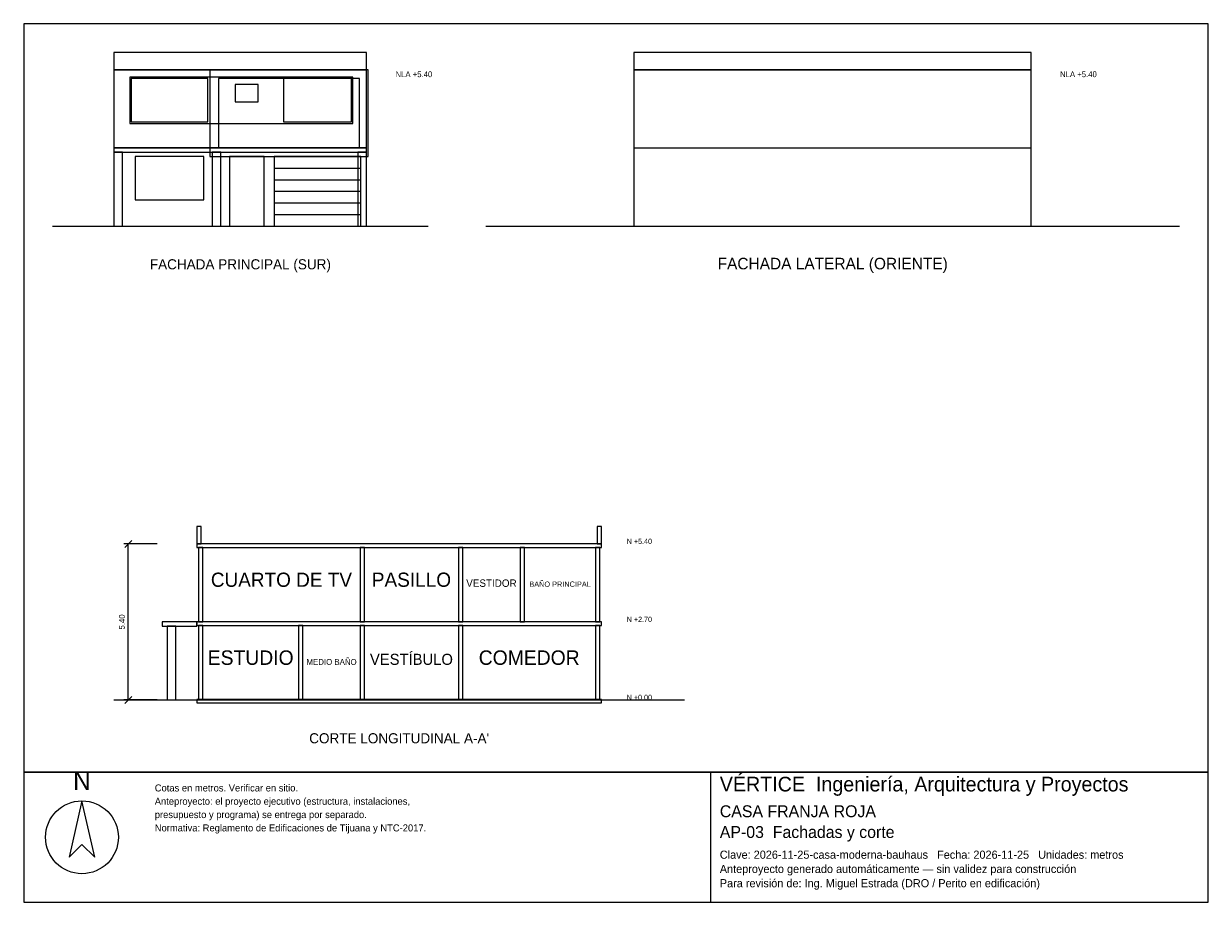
# Model space of a CAD drawing. Header units: metres. Extents: x -3 to 38, y -23.4 to 7.
import ezdxf
from ezdxf.enums import TextEntityAlignment as Align

# ---------------------------------------------------------------- set-up
doc = ezdxf.new("R2010")
doc.units = ezdxf.units.M
doc.header["$LTSCALE"] = 0.5
for name, color, linetype in [('A-CORTE', 7, 'CONTINUOUS'), ('A-FACHADA', 7, 'CONTINUOUS'), ('A-FACHADA-VIDRIO', 4, 'CONTINUOUS'), ('A-TEXTO', 3, 'CONTINUOUS'), ('COTAS', 8, 'CONTINUOUS'), ('LAMINA', 9, 'CONTINUOUS')]:
    doc.layers.add(name, color=color, linetype=linetype)
doc.styles.get("Standard").update_dxf_attribs({"font": 'txt', "width": 0.9})

msp = doc.modelspace()

# ---------------------------------------------------------------- linework, layer by layer
at = {"layer": 'A-CORTE'}
msp.add_line((0.12, -16.4), (19.87, -16.4), dxfattribs=at)
for points in [[(2.995, -11), (3.145, -11), (3.145, -10.4), (2.995, -10.4)], [(16.845, -11), (16.995, -11), (16.995, -10.4), (16.845, -10.4)], [(2.995, -11.12), (16.995, -11.12), (16.995, -11), (2.995, -11)], [(3.045, -13.7), (3.195, -13.7), (3.195, -11.12), (3.045, -11.12)], [(8.645, -13.7), (8.795, -13.7), (8.795, -11.12), (8.645, -11.12)], [(12.045, -13.7), (12.195, -13.7), (12.195, -11.12), (12.045, -11.12)], [(14.185, -13.7), (14.335, -13.7), (14.335, -11.12), (14.185, -11.12)], [(16.795, -13.7), (16.945, -13.7), (16.945, -11.12), (16.795, -11.12)], [(1.795, -13.85), (2.995, -13.85), (2.995, -13.7), (1.795, -13.7)], [(2.995, -13.82), (16.995, -13.82), (16.995, -13.7), (2.995, -13.7)], [(3.045, -16.4), (3.195, -16.4), (3.195, -13.82), (3.045, -13.82)], [(6.515, -16.4), (6.665, -16.4), (6.665, -13.82), (6.515, -13.82)], [(8.645, -16.4), (8.795, -16.4), (8.795, -13.82), (8.645, -13.82)], [(12.045, -16.4), (12.195, -16.4), (12.195, -13.82), (12.045, -13.82)], [(16.795, -16.4), (16.945, -16.4), (16.945, -13.82), (16.795, -13.82)], [(2.995, -16.5), (16.995, -16.5), (16.995, -16.38), (2.995, -16.38)]]:
    msp.add_lwpolyline(points, close=True, dxfattribs=at)
at = {"layer": 'A-FACHADA'}
for p, q in [((0.12, 2.7), (8.87, 2.7)), ((18.12, 2.7), (31.87, 2.7)), ((5.67, 2), (8.67, 2)), ((5.67, 1.6), (8.67, 1.6)), ((5.67, 1.2), (8.67, 1.2)), ((5.67, 0.8), (8.67, 0.8)), ((-2, 0), (11, 0)), ((0.12, 0), (8.87, 0)), ((5.67, 0.4), (8.67, 0.4)), ((13, 0), (37, 0)), ((18.12, 0), (31.87, 0))]:
    msp.add_line(p, q, dxfattribs=at)
for points in [[(0.12, 5.4), (8.87, 5.4), (8.87, 6), (0.12, 6)], [(18.12, 5.4), (31.87, 5.4), (31.87, 6), (18.12, 6)], [(0.12, 0), (8.87, 0), (8.87, 5.4), (0.12, 5.4)], [(3.445, 2.4), (8.92, 2.4), (8.92, 5.4), (3.445, 5.4)], [(18.12, 0), (31.87, 0), (31.87, 5.4), (18.12, 5.4)], [(0.669, 3.55), (8.394, 3.55), (8.394, 5.15), (0.669, 5.15)], [(3.745, 2.7), (8.62, 2.7), (8.62, 5.1), (3.745, 5.1)], [(0.12, 2.55), (8.87, 2.55), (8.87, 2.7), (0.12, 2.7)], [(0.12, 0), (0.42, 0), (0.42, 2.55), (0.12, 2.55)], [(3.525, 0), (3.825, 0), (3.825, 2.55), (3.525, 2.55)], [(8.57, 0), (8.87, 0), (8.87, 2.55), (8.57, 2.55)], [(4.12, 0), (5.32, 0), (5.32, 2.4), (4.12, 2.4)], [(5.67, 0), (8.67, 0), (8.67, 2.4), (5.67, 2.4)], [(1.97, -16.4), (2.27, -16.4), (2.27, -13.85), (1.97, -13.85)]]:
    msp.add_lwpolyline(points, close=True, dxfattribs=at)
at = {"layer": 'A-FACHADA-VIDRIO'}
for points in [[(0.719, 3.6), (3.371, 3.6), (3.371, 5.1), (0.719, 5.1)], [(5.996, 3.6), (8.344, 3.6), (8.344, 5.1), (5.996, 5.1)], [(4.32, 4.3), (5.12, 4.3), (5.12, 4.9), (4.32, 4.9)], [(0.859, 0.9), (3.231, 0.9), (3.231, 2.4), (0.859, 2.4)]]:
    msp.add_lwpolyline(points, close=True, dxfattribs=at)
at = {"layer": 'COTAS'}
for p, q in [((1.62, -11), (0.47, -11)), ((0.5, -11.12), (0.74, -10.88)), ((0.62, -16.4), (0.62, -11)), ((1.62, -16.4), (0.47, -16.4)), ((0.5, -16.52), (0.74, -16.28))]:
    msp.add_line(p, q, dxfattribs=at)
at = {"layer": 'LAMINA'}
msp.add_line((20.78, -23.4007), (20.78, -18.9), dxfattribs=at)
for points in [[(-3, -18.9), (38, -18.9), (38, 7), (-3, 7)], [(-3, -23.4007), (38, -23.4007), (38, -18.9), (-3, -18.9)], [(-0.9837, -19.8901), (-1.4248, -21.8434), (-0.9837, -21.4024), (-0.5426, -21.8434)]]:
    msp.add_lwpolyline(points, close=True, dxfattribs=at)
msp.add_circle((-0.9837, -21.1503), 1.2602, dxfattribs=at)

# ---------------------------------------------------------------- texts
at = {"layer": 'A-TEXTO'}
for s, height, p in [('FACHADA PRINCIPAL (SUR)', 0.35, (4.5, -1.5)), ('FACHADA LATERAL (ORIENTE)', 0.4, (25, -1.5)), ('CUARTO DE TV', 0.4907, (5.92, -12.485)), ('PASILLO', 0.4921, (10.42, -12.485)), ('VESTIDOR', 0.2553, (13.189, -12.485)), ('BAÑO PRINCIPAL', 0.1836, (15.5645, -12.485)), ('ESTUDIO', 0.5, (4.856, -15.185)), ('VESTÍBULO', 0.3827, (10.42, -15.185)), ('COMEDOR', 0.5, (14.495, -15.185)), ('MEDIO BAÑO', 0.2031, (7.656, -15.185)), ("CORTE LONGITUDINAL A-A'", 0.35, (9.995, -17.9))]:
    msp.add_text(s, height=height, dxfattribs=at).set_placement(p, align=Align.CENTER)
at = {"layer": 'COTAS'}
for s, height, p in [('NLA +5.40', 0.2, (9.87, 5.15)), ('NLA +5.40', 0.2, (32.87, 5.15)), ('N +5.40', 0.18, (17.87, -11)), ('N +2.70', 0.18, (17.87, -13.7)), ('N +0.00', 0.18, (17.87, -16.4))]:
    msp.add_text(s, height=height, dxfattribs=at).set_placement(p)
msp.add_text('5.40', height=0.2, rotation=90, dxfattribs=at).set_placement((0.5, -13.7), align=Align.CENTER)
at = {"layer": 'LAMINA'}
msp.add_text('N', height=0.6301, dxfattribs=at).set_placement((-0.9837, -19.5121), align=Align.CENTER)
for s, height, p in [('VÉRTICE  Ingeniería, Arquitectura y Proyectos', 0.5088, (21.0931, -19.5653)), ('Cotas en metros. Verificar en sitio.', 0.2426, (1.5367, -19.5653)), ('Anteproyecto: el proyecto ejecutivo (estructura, instalaciones,', 0.2426, (1.5367, -20.0263)), ('CASA FRANJA ROJA', 0.4109, (21.0931, -20.4557)), ('presupuesto y programa) se entrega por separado.', 0.2426, (1.5367, -20.4874)), ('Normativa: Reglamento de Edificaciones de Tijuana y NTC-2017.', 0.2426, (1.5367, -20.9484)), ('AP-03  Fachadas y corte', 0.4109, (21.0931, -21.1748)), ('Clave: 2026-11-25-casa-moderna-bauhaus   Fecha: 2026-11-25   Unidades: metros', 0.2818, (21.0931, -21.8939)), ('Anteproyecto generado automáticamente — sin validez para construcción', 0.2818, (21.0931, -22.3871)), ('Para revisión de: Ing. Miguel Estrada (DRO / Perito en edificación)', 0.2818, (21.0931, -22.8802))]:
    msp.add_text(s, height=height, dxfattribs=at).set_placement(p)

doc.saveas('drawing.dxf')
